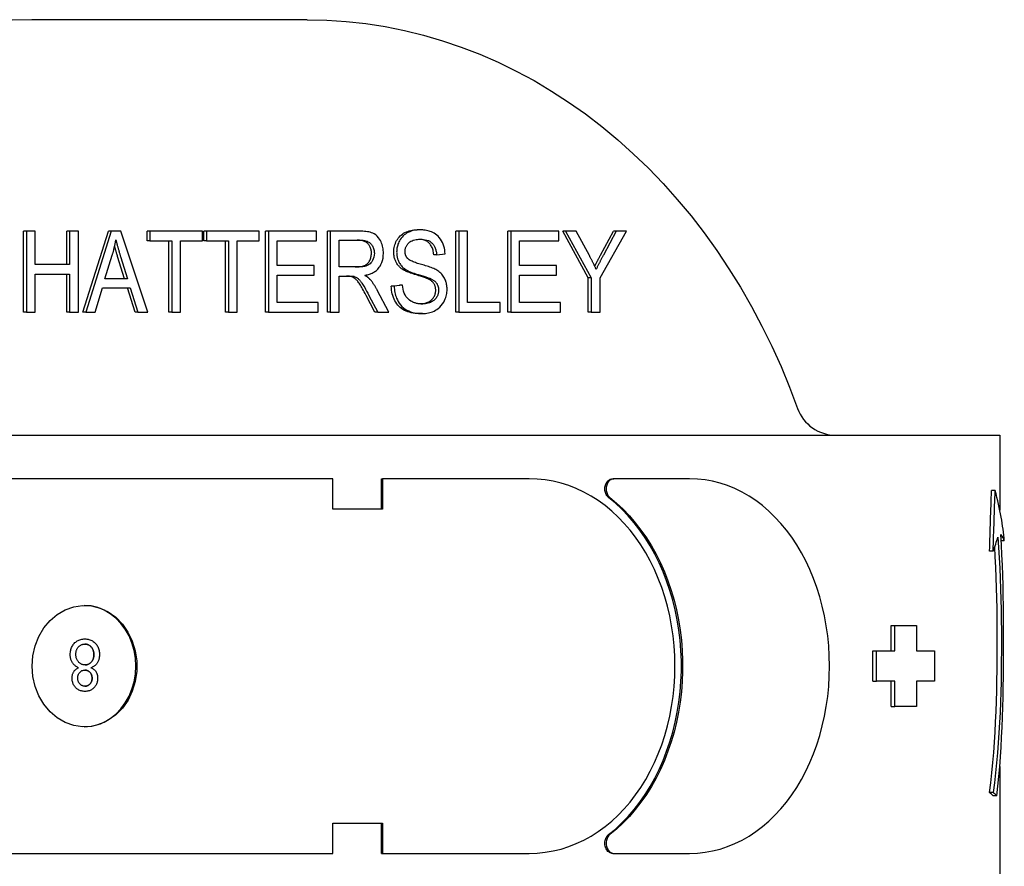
# Model space of a CAD drawing. Header units: millimetres. Extents: x 213 to 509, y 63 to 444.
# Tile 7 of 11: x 326 to 375, y 402 to 444. Entities that reach past the tile are written whole.
import ezdxf

# ---------------------------------------------------------------- set-up
doc = ezdxf.new("R2010")
doc.units = ezdxf.units.MM
doc.layers.add('Detail', color=2, linetype='Continuous')

msp = doc.modelspace()

# ---------------------------------------------------------------- linework, layer by layer
at = {"layer": 'Detail'}
for p, q in [((340.587, 443.803), (326.993, 443.803)), ((326.584, 429.356), (326.584, 433.356)), ((326.727, 433.356), (326.584, 433.356)), ((326.727, 433.356), (326.727, 429.356)), ((327.162, 433.356), (326.727, 433.356)), ((327.162, 431.712), (327.162, 433.356)), ((328.717, 431.712), (328.717, 433.356)), ((328.86, 433.356), (328.717, 433.356)), ((328.86, 433.356), (328.86, 431.712)), ((329.295, 433.356), (328.86, 433.356)), ((329.295, 429.356), (329.295, 433.356)), ((329.516, 429.356), (330.775, 433.356)), ((330.918, 433.356), (329.659, 429.356)), ((330.918, 433.356), (330.775, 433.356)), ((331.388, 433.356), (330.918, 433.356)), ((332.726, 429.356), (331.388, 433.356)), ((332.683, 432.883), (332.683, 433.356)), ((332.826, 433.356), (332.683, 433.356)), ((332.826, 433.356), (332.826, 432.883)), ((335.423, 433.356), (332.826, 433.356)), ((335.423, 432.883), (335.423, 433.356)), ((335.48, 432.883), (335.48, 433.356)), ((335.623, 433.356), (335.48, 433.356)), ((335.623, 433.356), (335.623, 432.883)), ((338.221, 433.356), (335.623, 433.356)), ((338.221, 432.883), (338.221, 433.356)), ((338.532, 429.356), (338.532, 433.356)), ((338.675, 433.356), (338.532, 433.356)), ((338.675, 433.356), (338.675, 429.356)), ((341.048, 433.356), (338.675, 433.356)), ((341.048, 432.883), (341.048, 433.356)), ((341.584, 429.356), (341.584, 433.356)), ((341.727, 433.356), (341.584, 433.356)), ((341.727, 433.356), (341.727, 429.356)), ((343.18, 433.356), (341.727, 433.356)), ((346.157, 433.426), (346.014, 433.426)), ((347.919, 429.356), (347.919, 433.356)), ((348.063, 433.356), (347.919, 433.356)), ((348.497, 433.356), (348.063, 433.356)), ((348.063, 433.356), (348.063, 429.356)), ((348.497, 429.828), (348.497, 433.356)), ((350.492, 429.356), (350.492, 433.356)), ((350.635, 433.356), (350.492, 433.356)), ((353.008, 433.356), (350.635, 433.356)), ((350.635, 433.356), (350.635, 429.356)), ((353.008, 432.883), (353.008, 433.356)), ((354.46, 431.051), (353.196, 433.356)), ((353.34, 433.356), (353.196, 433.356)), ((353.867, 433.356), (353.34, 433.356)), ((353.34, 433.356), (354.604, 431.051)), ((354.514, 432.148), (353.867, 433.356)), ((355.038, 431.051), (356.347, 433.356)), ((355.062, 432.179), (355.699, 433.356)), ((355.842, 433.356), (355.205, 432.179)), ((355.842, 433.356), (355.699, 433.356)), ((356.347, 433.356), (355.842, 433.356)), ((332.826, 432.883), (332.683, 432.883)), ((332.826, 432.883), (333.905, 432.883)), ((333.762, 429.356), (333.762, 432.883)), ((333.905, 432.883), (333.905, 429.356)), ((334.34, 429.356), (334.34, 432.883)), ((334.34, 432.883), (335.423, 432.883)), ((335.623, 432.883), (335.48, 432.883)), ((335.623, 432.883), (336.702, 432.883)), ((336.559, 429.356), (336.559, 432.883)), ((336.702, 432.883), (336.702, 429.356)), ((337.137, 429.356), (337.137, 432.883)), ((337.137, 432.883), (338.221, 432.883)), ((339.11, 432.883), (341.048, 432.883)), ((339.11, 431.661), (339.11, 432.883)), ((342.161, 432.914), (343.198, 432.914)), ((342.161, 431.59), (342.161, 432.914)), ((351.07, 431.661), (351.07, 432.883)), ((351.07, 432.883), (353.008, 432.883)), ((330.603, 430.996), (330.966, 432.17)), ((331.574, 430.996), (331.229, 432.106)), ((331.373, 432.106), (331.717, 430.996)), ((346.976, 432.191), (346.833, 432.191)), ((346.976, 432.191), (347.391, 432.231)), ((328.86, 431.712), (327.162, 431.712)), ((340.925, 431.661), (339.11, 431.661)), ((340.925, 431.188), (340.925, 431.661)), ((343.093, 431.59), (342.161, 431.59)), ((352.885, 431.661), (351.07, 431.661)), ((352.885, 431.188), (352.885, 431.661)), ((327.162, 429.356), (327.162, 431.24)), ((327.162, 431.24), (328.86, 431.24)), ((328.717, 429.356), (328.717, 431.24)), ((328.86, 431.24), (328.86, 429.356)), ((339.11, 429.828), (339.11, 431.188)), ((339.11, 431.188), (340.925, 431.188)), ((342.161, 429.356), (342.161, 431.133)), ((342.161, 431.133), (342.663, 431.133)), ((342.906, 431.115), (342.762, 431.115)), ((345.466, 431.453), (345.322, 431.453)), ((351.07, 429.828), (351.07, 431.188)), ((351.07, 431.188), (352.885, 431.188)), ((354.46, 429.356), (354.46, 431.051)), ((354.604, 431.051), (354.46, 431.051)), ((354.604, 431.051), (354.604, 429.356)), ((355.038, 429.356), (355.038, 431.051)), ((330.119, 429.356), (330.479, 430.566)), ((330.479, 430.566), (331.852, 430.566)), ((331.717, 430.996), (330.603, 430.996)), ((332.088, 429.356), (331.709, 430.566)), ((331.852, 430.566), (332.232, 429.356)), ((344.735, 430.642), (345.145, 430.685)), ((344.879, 430.642), (344.735, 430.642)), ((345.288, 430.685), (344.879, 430.642)), ((345.288, 430.685), (345.145, 430.685)), ((346.687, 431.005), (346.543, 431.005)), ((343.926, 429.356), (343.492, 430.188)), ((343.635, 430.188), (344.069, 429.356)), ((344.611, 429.356), (344.045, 430.444)), ((341.123, 429.828), (339.11, 429.828)), ((341.123, 429.356), (341.123, 429.828)), ((350.111, 429.828), (348.497, 429.828)), ((350.111, 429.356), (350.111, 429.828)), ((353.083, 429.828), (351.07, 429.828)), ((353.083, 429.356), (353.083, 429.828)), ((326.727, 429.356), (326.584, 429.356)), ((326.727, 429.356), (327.162, 429.356)), ((328.86, 429.356), (328.717, 429.356)), ((328.86, 429.356), (329.295, 429.356)), ((329.659, 429.356), (329.516, 429.356)), ((329.659, 429.356), (330.119, 429.356)), ((332.232, 429.356), (332.088, 429.356)), ((332.232, 429.356), (332.726, 429.356)), ((333.905, 429.356), (333.762, 429.356)), ((333.905, 429.356), (334.34, 429.356)), ((336.702, 429.356), (336.559, 429.356)), ((336.702, 429.356), (337.137, 429.356)), ((338.675, 429.356), (338.532, 429.356)), ((338.675, 429.356), (341.123, 429.356)), ((341.727, 429.356), (341.584, 429.356)), ((341.727, 429.356), (342.161, 429.356)), ((344.069, 429.356), (343.926, 429.356)), ((344.069, 429.356), (344.611, 429.356)), ((346.277, 429.289), (346.134, 429.289)), ((348.063, 429.356), (347.919, 429.356)), ((348.063, 429.356), (350.111, 429.356)), ((350.635, 429.356), (350.492, 429.356)), ((350.635, 429.356), (353.083, 429.356)), ((354.604, 429.356), (354.46, 429.356)), ((354.604, 429.356), (355.038, 429.356)), ((320.635, 423.278), (364.324, 423.278)), ((366.152, 423.278), (367.895, 423.278)), ((367.895, 423.278), (372.009, 423.278)), ((372.009, 423.278), (374.769, 423.278)), ((374.769, 423.278), (374.769, 419.578)), ((341.844, 421.128), (325.528, 421.128)), ((341.844, 419.628), (341.844, 421.128)), ((344.249, 421.128), (344.307, 421.128)), ((344.249, 419.628), (344.249, 421.128)), ((351.545, 421.128), (344.307, 421.128)), ((344.307, 421.128), (344.307, 419.628)), ((355.665, 421.128), (355.728, 421.128)), ((359.462, 421.128), (355.728, 421.128)), ((374.539, 420.549), (374.358, 420.549)), ((344.307, 419.628), (341.844, 419.628)), ((374.992, 418.072), (374.843, 418.072)), ((374.44, 417.559), (374.264, 417.559)), ((369.409, 412.628), (369.409, 413.878)), ((369.409, 413.878), (369.584, 413.878)), ((369.584, 412.628), (369.584, 413.878)), ((369.584, 413.878), (370.656, 413.878)), ((370.656, 413.878), (370.656, 412.628)), ((329.613, 413.221), (329.613, 413.221)), ((368.511, 412.628), (368.684, 412.628)), ((368.511, 411.128), (368.511, 412.628)), ((368.684, 412.628), (369.584, 412.628)), ((368.684, 411.128), (368.684, 412.628)), ((370.656, 412.628), (371.545, 412.628)), ((371.545, 412.628), (371.545, 411.128)), ((329.306, 411.8), (329.306, 411.8)), ((368.511, 411.128), (368.684, 411.128)), ((369.584, 411.128), (368.684, 411.128)), ((369.409, 409.878), (369.409, 411.128)), ((369.584, 409.878), (369.584, 411.128)), ((370.656, 411.128), (370.656, 409.878)), ((371.545, 411.128), (370.656, 411.128)), ((329.618, 410.629), (329.618, 410.629)), ((369.409, 409.878), (369.584, 409.878)), ((370.656, 409.878), (369.584, 409.878)), ((374.769, 406.914), (374.769, 400.778)), ((374.443, 405.627), (374.267, 405.627)), ((374.627, 405.471), (374.442, 405.471)), ((341.844, 402.628), (341.844, 404.128)), ((341.844, 404.128), (344.307, 404.128)), ((344.249, 402.628), (344.249, 404.128)), ((344.307, 404.128), (344.307, 402.628)), ((325.528, 402.628), (341.844, 402.628)), ((344.249, 402.628), (344.307, 402.628)), ((344.307, 402.628), (351.545, 402.628)), ((355.665, 402.628), (355.728, 402.628)), ((355.728, 402.628), (359.462, 402.628))]:
    msp.add_line(p, q, dxfattribs=at)
at = {"layer": 'Detail', "flags": 128}
for points in [[(340.587, 443.803), (341.552, 443.781), (342.515, 443.717), (343.476, 443.611), (344.433, 443.462), (345.384, 443.271), (346.329, 443.039), (347.265, 442.765), (348.193, 442.45), (349.109, 442.094), (350.013, 441.699), (350.905, 441.264), (351.782, 440.791), (352.644, 440.28), (353.489, 439.732), (354.316, 439.147), (355.125, 438.527), (355.914, 437.872), (356.682, 437.184), (357.429, 436.462), (358.153, 435.709), (358.853, 434.926), (359.529, 434.112), (360.18, 433.27), (360.805, 432.401), (361.404, 431.505), (361.975, 430.585), (362.518, 429.64), (363.032, 428.672), (363.517, 427.684), (363.972, 426.675), (364.396, 425.647), (364.79, 424.602)], [(344.347, 432.264), (344.345, 432.337), (344.34, 432.41), (344.331, 432.482), (344.318, 432.554), (344.302, 432.624), (344.282, 432.693), (344.258, 432.759), (344.231, 432.824), (344.199, 432.889), (344.158, 432.96), (344.105, 433.035), (344.039, 433.11), (343.965, 433.175), (343.891, 433.224), (343.821, 433.258), (343.757, 433.283), (343.692, 433.302), (343.624, 433.318), (343.554, 433.33), (343.481, 433.34), (343.407, 433.347), (343.331, 433.352), (343.256, 433.355), (343.18, 433.356)], [(344.858, 432.322), (344.86, 432.398), (344.866, 432.472), (344.877, 432.545), (344.893, 432.616), (344.913, 432.687), (344.937, 432.755), (344.966, 432.823), (344.999, 432.889), (345.036, 432.953), (345.077, 433.012), (345.123, 433.068), (345.172, 433.12), (345.226, 433.168), (345.283, 433.212), (345.345, 433.252), (345.411, 433.289), (345.48, 433.321), (345.55, 433.349), (345.623, 433.372), (345.697, 433.391), (345.773, 433.406), (345.852, 433.417), (345.932, 433.424), (346.014, 433.426)], [(346.157, 433.426), (346.022, 433.42), (345.887, 433.401), (345.757, 433.37), (345.647, 433.331), (345.56, 433.291), (345.493, 433.255), (345.432, 433.216), (345.373, 433.171), (345.318, 433.122), (345.265, 433.067), (345.217, 433.007), (345.175, 432.947), (345.14, 432.886), (345.111, 432.828), (345.087, 432.772), (345.067, 432.721), (345.052, 432.672), (345.038, 432.624), (345.027, 432.575), (345.017, 432.525), (345.01, 432.475), (345.005, 432.425), (345.002, 432.374), (345.001, 432.322)], [(347.391, 432.231), (347.385, 432.33), (347.373, 432.428), (347.355, 432.525), (347.33, 432.619), (347.299, 432.711), (347.261, 432.799), (347.217, 432.884), (347.165, 432.965), (347.107, 433.041), (347.043, 433.11), (346.977, 433.168), (346.911, 433.217), (346.846, 433.257), (346.784, 433.291), (346.724, 433.318), (346.663, 433.343), (346.601, 433.363), (346.539, 433.381), (346.476, 433.395), (346.413, 433.406), (346.349, 433.415), (346.285, 433.421), (346.221, 433.425), (346.157, 433.426)], [(330.966, 432.17), (330.975, 432.201), (330.984, 432.232), (330.993, 432.264), (331.001, 432.295), (331.01, 432.326), (331.018, 432.358), (331.026, 432.39), (331.034, 432.421), (331.042, 432.453), (331.05, 432.485), (331.058, 432.517), (331.065, 432.548), (331.073, 432.58), (331.08, 432.612), (331.087, 432.644), (331.094, 432.676), (331.1, 432.709), (331.107, 432.741), (331.113, 432.773), (331.12, 432.805), (331.126, 432.838), (331.132, 432.87), (331.137, 432.902), (331.143, 432.935)], [(331.229, 432.106), (331.222, 432.129), (331.215, 432.153), (331.208, 432.176), (331.201, 432.199), (331.194, 432.221), (331.187, 432.244), (331.181, 432.266), (331.174, 432.289), (331.168, 432.31), (331.161, 432.332), (331.155, 432.354), (331.149, 432.375), (331.143, 432.396), (331.136, 432.417), (331.13, 432.438), (331.125, 432.459), (331.119, 432.479), (331.113, 432.499), (331.107, 432.519), (331.102, 432.539), (331.096, 432.558), (331.091, 432.578), (331.086, 432.597), (331.081, 432.616)], [(331.143, 432.935), (331.151, 432.9), (331.159, 432.865), (331.168, 432.83), (331.177, 432.795), (331.186, 432.759), (331.195, 432.724), (331.204, 432.689), (331.214, 432.654), (331.223, 432.619), (331.233, 432.585), (331.242, 432.55), (331.252, 432.516), (331.261, 432.482), (331.271, 432.448), (331.281, 432.413), (331.291, 432.379), (331.301, 432.344), (331.311, 432.31), (331.321, 432.276), (331.332, 432.241), (331.342, 432.207), (331.352, 432.173), (331.362, 432.139), (331.373, 432.106)], [(343.756, 432.264), (343.755, 432.311), (343.752, 432.356), (343.746, 432.4), (343.738, 432.442), (343.727, 432.483), (343.714, 432.523), (343.699, 432.561), (343.681, 432.597), (343.661, 432.633), (343.639, 432.667), (343.615, 432.699), (343.588, 432.731), (343.558, 432.76), (343.526, 432.787), (343.491, 432.811), (343.454, 432.832), (343.413, 432.851), (343.37, 432.868), (343.324, 432.882), (343.276, 432.893), (343.225, 432.902), (343.171, 432.908), (343.114, 432.912), (343.054, 432.914)], [(343.198, 432.914), (343.241, 432.913), (343.285, 432.911), (343.329, 432.907), (343.372, 432.901), (343.415, 432.894), (343.458, 432.884), (343.5, 432.872), (343.542, 432.857), (343.583, 432.839), (343.622, 432.818), (343.659, 432.794), (343.692, 432.768), (343.724, 432.738), (343.753, 432.706), (343.781, 432.67), (343.806, 432.632), (343.828, 432.591), (343.847, 432.549), (343.864, 432.504), (343.877, 432.457), (343.887, 432.41), (343.894, 432.362), (343.898, 432.313), (343.9, 432.264)], [(345.418, 432.359), (345.419, 432.394), (345.422, 432.428), (345.427, 432.463), (345.433, 432.497), (345.442, 432.53), (345.453, 432.562), (345.466, 432.593), (345.48, 432.623), (345.496, 432.652), (345.513, 432.68), (345.532, 432.706), (345.551, 432.731), (345.572, 432.755), (345.595, 432.778), (345.623, 432.804), (345.659, 432.832), (345.703, 432.86), (345.759, 432.887), (345.824, 432.912), (345.892, 432.931), (345.963, 432.944), (346.034, 432.953), (346.105, 432.958), (346.175, 432.959)], [(346.833, 432.191), (346.827, 432.25), (346.819, 432.307), (346.808, 432.362), (346.796, 432.414), (346.782, 432.464), (346.765, 432.512), (346.747, 432.557), (346.726, 432.6), (346.704, 432.64), (346.679, 432.678), (346.652, 432.714), (346.624, 432.747), (346.593, 432.778), (346.56, 432.807), (346.524, 432.833), (346.486, 432.857), (346.446, 432.878), (346.404, 432.896), (346.359, 432.913), (346.312, 432.927), (346.263, 432.938), (346.211, 432.947), (346.157, 432.954), (346.1, 432.958)], [(346.175, 432.959), (346.254, 432.957), (346.334, 432.95), (346.413, 432.937), (346.491, 432.916), (346.566, 432.889), (346.631, 432.856), (346.683, 432.822), (346.724, 432.789), (346.756, 432.759), (346.782, 432.731), (346.806, 432.7), (346.829, 432.668), (346.85, 432.634), (346.87, 432.599), (346.888, 432.562), (346.904, 432.524), (346.918, 432.484), (346.931, 432.444), (346.942, 432.403), (346.952, 432.361), (346.96, 432.319), (346.967, 432.277), (346.972, 432.234), (346.976, 432.191)], [(342.95, 431.59), (343.022, 431.592), (343.09, 431.595), (343.154, 431.601), (343.214, 431.609), (343.27, 431.62), (343.322, 431.632), (343.37, 431.648), (343.414, 431.665), (343.455, 431.685), (343.493, 431.708), (343.528, 431.734), (343.561, 431.763), (343.592, 431.794), (343.62, 431.829), (343.646, 431.866), (343.669, 431.906), (343.689, 431.948), (343.707, 431.991), (343.722, 432.034), (343.734, 432.079), (343.744, 432.124), (343.751, 432.17), (343.755, 432.217), (343.756, 432.264)], [(343.9, 432.264), (343.894, 432.169), (343.877, 432.076), (343.849, 431.987), (343.812, 431.905), (343.772, 431.84), (343.732, 431.79), (343.693, 431.752), (343.654, 431.721), (343.616, 431.695), (343.579, 431.675), (343.545, 431.66), (343.514, 431.648), (343.482, 431.637), (343.45, 431.628), (343.417, 431.62), (343.383, 431.613), (343.348, 431.607), (343.312, 431.603), (343.276, 431.599), (343.24, 431.595), (343.203, 431.593), (343.166, 431.592), (343.13, 431.591), (343.093, 431.59)], [(343.425, 431.176), (343.472, 431.184), (343.518, 431.194), (343.565, 431.205), (343.611, 431.218), (343.657, 431.233), (343.703, 431.249), (343.748, 431.267), (343.792, 431.287), (343.836, 431.309), (343.878, 431.333), (343.92, 431.359), (343.96, 431.388), (343.999, 431.419), (344.036, 431.453), (344.072, 431.489), (344.106, 431.528), (344.141, 431.574), (344.183, 431.635), (344.226, 431.712), (344.268, 431.807), (344.303, 431.916), (344.328, 432.03), (344.342, 432.146), (344.347, 432.264)], [(345.322, 431.453), (345.284, 431.479), (345.247, 431.505), (345.212, 431.532), (345.179, 431.561), (345.147, 431.59), (345.117, 431.621), (345.089, 431.652), (345.062, 431.685), (345.037, 431.718), (345.014, 431.753), (344.992, 431.789), (344.973, 431.825), (344.954, 431.863), (344.937, 431.901), (344.922, 431.94), (344.909, 431.979), (344.897, 432.02), (344.886, 432.061), (344.878, 432.102), (344.87, 432.145), (344.865, 432.188), (344.861, 432.232), (344.858, 432.277), (344.858, 432.322)], [(345.001, 432.322), (345.002, 432.285), (345.003, 432.247), (345.006, 432.21), (345.01, 432.173), (345.015, 432.137), (345.021, 432.1), (345.029, 432.064), (345.038, 432.028), (345.048, 431.993), (345.06, 431.956), (345.074, 431.918), (345.09, 431.879), (345.109, 431.839), (345.131, 431.798), (345.155, 431.757), (345.183, 431.715), (345.213, 431.675), (345.245, 431.638), (345.279, 431.602), (345.314, 431.568), (345.35, 431.537), (345.388, 431.507), (345.426, 431.479), (345.466, 431.453)], [(345.545, 432.002), (345.535, 432.013), (345.526, 432.025), (345.516, 432.037), (345.507, 432.05), (345.498, 432.063), (345.49, 432.076), (345.482, 432.09), (345.475, 432.104), (345.468, 432.119), (345.461, 432.133), (345.455, 432.148), (345.449, 432.163), (345.444, 432.179), (345.439, 432.195), (345.435, 432.211), (345.431, 432.227), (345.428, 432.243), (345.425, 432.259), (345.423, 432.275), (345.421, 432.292), (345.42, 432.308), (345.419, 432.325), (345.418, 432.342), (345.418, 432.359)], [(354.848, 431.471), (354.835, 431.5), (354.822, 431.529), (354.809, 431.558), (354.796, 431.587), (354.783, 431.615), (354.769, 431.644), (354.756, 431.673), (354.742, 431.701), (354.729, 431.729), (354.715, 431.758), (354.701, 431.786), (354.687, 431.814), (354.673, 431.843), (354.659, 431.871), (354.645, 431.899), (354.631, 431.927), (354.616, 431.955), (354.602, 431.982), (354.587, 432.01), (354.573, 432.038), (354.558, 432.066), (354.543, 432.093), (354.529, 432.121), (354.514, 432.148)], [(354.778, 431.625), (354.789, 431.646), (354.799, 431.667), (354.81, 431.689), (354.821, 431.711), (354.831, 431.733), (354.842, 431.755), (354.854, 431.777), (354.865, 431.799), (354.876, 431.822), (354.888, 431.844), (354.899, 431.867), (354.911, 431.89), (354.923, 431.913), (354.935, 431.937), (354.947, 431.96), (354.959, 431.984), (354.972, 432.008), (354.984, 432.032), (354.997, 432.056), (355.01, 432.08), (355.023, 432.104), (355.036, 432.129), (355.049, 432.154), (355.062, 432.179)], [(355.205, 432.179), (355.19, 432.15), (355.175, 432.121), (355.159, 432.092), (355.144, 432.063), (355.129, 432.034), (355.113, 432.004), (355.098, 431.975), (355.083, 431.946), (355.068, 431.916), (355.053, 431.887), (355.038, 431.858), (355.023, 431.828), (355.008, 431.799), (354.993, 431.77), (354.979, 431.74), (354.964, 431.71), (354.949, 431.681), (354.934, 431.651), (354.92, 431.621), (354.905, 431.591), (354.891, 431.561), (354.877, 431.531), (354.862, 431.501), (354.848, 431.471)], [(346.932, 431.462), (346.883, 431.488), (346.828, 431.512), (346.769, 431.537), (346.706, 431.561), (346.64, 431.584), (346.571, 431.607), (346.501, 431.629), (346.43, 431.651), (346.359, 431.672), (346.29, 431.692), (346.222, 431.712), (346.156, 431.731), (346.094, 431.75), (346.037, 431.767), (345.981, 431.785), (345.925, 431.804), (345.869, 431.824), (345.813, 431.846), (345.76, 431.868), (345.71, 431.892), (345.663, 431.916), (345.62, 431.942), (345.58, 431.97), (345.545, 432.002)], [(342.762, 431.115), (342.756, 431.116), (342.749, 431.118), (342.742, 431.119), (342.735, 431.12), (342.727, 431.122), (342.719, 431.123), (342.711, 431.124), (342.702, 431.125), (342.693, 431.126), (342.684, 431.127), (342.674, 431.128), (342.664, 431.128), (342.654, 431.129), (342.643, 431.13), (342.633, 431.13), (342.621, 431.131), (342.61, 431.132), (342.598, 431.132), (342.586, 431.132), (342.573, 431.133), (342.56, 431.133), (342.547, 431.133), (342.534, 431.133), (342.52, 431.133)], [(342.663, 431.133), (342.673, 431.133), (342.683, 431.133), (342.693, 431.133), (342.703, 431.133), (342.713, 431.133), (342.723, 431.132), (342.733, 431.132), (342.743, 431.132), (342.753, 431.132), (342.763, 431.131), (342.773, 431.131), (342.783, 431.13), (342.793, 431.129), (342.803, 431.129), (342.813, 431.128), (342.823, 431.127), (342.833, 431.126), (342.844, 431.125), (342.854, 431.124), (342.865, 431.122), (342.875, 431.121), (342.886, 431.119), (342.896, 431.117), (342.906, 431.115)], [(343.492, 430.188), (343.445, 430.275), (343.401, 430.357), (343.359, 430.434), (343.319, 430.505), (343.281, 430.572), (343.245, 430.632), (343.211, 430.688), (343.179, 430.738), (343.149, 430.784), (343.12, 430.826), (343.091, 430.865), (343.063, 430.901), (343.036, 430.932), (343.01, 430.961), (342.984, 430.985), (342.96, 431.007), (342.935, 431.025), (342.911, 431.042), (342.886, 431.058), (342.862, 431.072), (342.837, 431.085), (342.812, 431.097), (342.787, 431.106), (342.762, 431.115)], [(342.906, 431.115), (342.935, 431.105), (342.963, 431.093), (342.991, 431.08), (343.018, 431.065), (343.045, 431.049), (343.071, 431.031), (343.095, 431.013), (343.117, 430.994), (343.139, 430.975), (343.159, 430.954), (343.179, 430.933), (343.198, 430.911), (343.217, 430.888), (343.238, 430.861), (343.261, 430.829), (343.287, 430.791), (343.317, 430.747), (343.349, 430.696), (343.386, 430.636), (343.426, 430.568), (343.471, 430.49), (343.52, 430.401), (343.575, 430.301), (343.635, 430.188)], [(343.685, 430.978), (343.675, 430.988), (343.665, 430.998), (343.655, 431.008), (343.645, 431.017), (343.635, 431.027), (343.624, 431.036), (343.614, 431.045), (343.603, 431.054), (343.592, 431.062), (343.582, 431.071), (343.571, 431.079), (343.56, 431.087), (343.549, 431.095), (343.538, 431.103), (343.527, 431.111), (343.516, 431.118), (343.505, 431.126), (343.493, 431.133), (343.482, 431.141), (343.471, 431.148), (343.459, 431.155), (343.448, 431.162), (343.437, 431.169), (343.425, 431.176)], [(346.543, 431.005), (346.519, 431.016), (346.49, 431.028), (346.457, 431.041), (346.419, 431.055), (346.377, 431.07), (346.331, 431.086), (346.28, 431.103), (346.224, 431.121), (346.164, 431.14), (346.1, 431.159), (346.031, 431.18), (345.958, 431.202), (345.884, 431.224), (345.814, 431.245), (345.748, 431.267), (345.686, 431.289), (345.627, 431.31), (345.572, 431.331), (345.521, 431.352), (345.474, 431.372), (345.43, 431.393), (345.39, 431.413), (345.354, 431.433), (345.322, 431.453)], [(345.466, 431.453), (345.511, 431.426), (345.562, 431.399), (345.617, 431.373), (345.675, 431.348), (345.736, 431.324), (345.799, 431.3), (345.863, 431.278), (345.927, 431.256), (345.992, 431.236), (346.055, 431.216), (346.117, 431.198), (346.176, 431.18), (346.232, 431.163), (346.285, 431.147), (346.336, 431.131), (346.386, 431.115), (346.434, 431.099), (346.48, 431.084), (346.522, 431.07), (346.562, 431.056), (346.599, 431.042), (346.632, 431.029), (346.662, 431.017), (346.687, 431.005)], [(347.488, 430.487), (347.488, 430.526), (347.486, 430.564), (347.484, 430.603), (347.48, 430.641), (347.475, 430.679), (347.469, 430.717), (347.462, 430.754), (347.454, 430.791), (347.444, 430.828), (347.433, 430.865), (347.42, 430.903), (347.404, 430.945), (347.385, 430.99), (347.362, 431.036), (347.334, 431.085), (347.302, 431.135), (347.264, 431.186), (347.223, 431.234), (347.179, 431.28), (347.132, 431.322), (347.084, 431.361), (347.034, 431.398), (346.983, 431.431), (346.932, 431.462)], [(344.045, 430.444), (344.032, 430.468), (344.019, 430.492), (344.005, 430.516), (343.992, 430.54), (343.978, 430.564), (343.964, 430.587), (343.951, 430.61), (343.936, 430.634), (343.922, 430.657), (343.908, 430.68), (343.893, 430.702), (343.878, 430.725), (343.863, 430.747), (343.848, 430.769), (343.833, 430.791), (343.817, 430.813), (343.801, 430.834), (343.785, 430.855), (343.769, 430.876), (343.753, 430.897), (343.736, 430.918), (343.719, 430.938), (343.702, 430.958), (343.685, 430.978)], [(346.134, 429.289), (346.024, 429.291), (345.919, 429.298), (345.819, 429.311), (345.724, 429.328), (345.633, 429.35), (345.546, 429.378), (345.464, 429.41), (345.387, 429.447), (345.314, 429.489), (345.245, 429.536), (345.18, 429.588), (345.12, 429.645), (345.063, 429.707), (345.01, 429.774), (344.961, 429.846), (344.916, 429.923), (344.876, 430.003), (344.841, 430.087), (344.811, 430.173), (344.786, 430.261), (344.765, 430.352), (344.75, 430.446), (344.74, 430.543), (344.735, 430.642)], [(344.879, 430.642), (344.882, 430.565), (344.889, 430.488), (344.899, 430.411), (344.912, 430.336), (344.929, 430.261), (344.949, 430.188), (344.973, 430.116), (345.001, 430.045), (345.035, 429.97), (345.078, 429.889), (345.13, 429.807), (345.192, 429.725), (345.263, 429.645), (345.34, 429.575), (345.421, 429.513), (345.507, 429.46), (345.597, 429.415), (345.69, 429.378), (345.785, 429.348), (345.883, 429.325), (345.981, 429.308), (346.08, 429.297), (346.179, 429.291), (346.277, 429.289)], [(346.257, 429.761), (346.218, 429.762), (346.179, 429.763), (346.14, 429.767), (346.102, 429.771), (346.063, 429.777), (346.025, 429.784), (345.987, 429.792), (345.949, 429.802), (345.911, 429.813), (345.874, 429.826), (345.837, 429.841), (345.8, 429.857), (345.758, 429.878), (345.704, 429.908), (345.643, 429.948), (345.579, 429.999), (345.516, 430.062), (345.461, 430.131), (345.415, 430.209), (345.375, 430.296), (345.343, 430.389), (345.319, 430.486), (345.301, 430.585), (345.288, 430.685)], [(346.928, 430.441), (346.927, 430.472), (346.926, 430.503), (346.922, 430.532), (346.918, 430.562), (346.913, 430.59), (346.906, 430.618), (346.898, 430.645), (346.889, 430.671), (346.878, 430.697), (346.866, 430.722), (346.853, 430.747), (346.839, 430.77), (346.824, 430.793), (346.806, 430.816), (346.788, 430.838), (346.767, 430.859), (346.745, 430.879), (346.721, 430.899), (346.696, 430.918), (346.668, 430.937), (346.64, 430.955), (346.609, 430.972), (346.577, 430.989), (346.543, 431.005)], [(346.687, 431.005), (346.716, 430.991), (346.746, 430.976), (346.775, 430.96), (346.803, 430.942), (346.831, 430.924), (346.858, 430.904), (346.885, 430.882), (346.91, 430.859), (346.935, 430.834), (346.957, 430.807), (346.977, 430.78), (346.994, 430.752), (347.008, 430.725), (347.021, 430.699), (347.031, 430.673), (347.04, 430.648), (347.048, 430.623), (347.054, 430.598), (347.06, 430.572), (347.064, 430.546), (347.067, 430.52), (347.07, 430.494), (347.071, 430.468), (347.071, 430.441)], [(346.186, 429.763), (346.242, 429.768), (346.296, 429.775), (346.349, 429.784), (346.4, 429.796), (346.45, 429.811), (346.498, 429.828), (346.544, 429.848), (346.589, 429.87), (346.631, 429.893), (346.67, 429.919), (346.706, 429.947), (346.739, 429.976), (346.77, 430.008), (346.797, 430.041), (346.822, 430.077), (346.844, 430.114), (346.864, 430.152), (346.881, 430.191), (346.895, 430.23), (346.907, 430.271), (346.916, 430.312), (346.923, 430.354), (346.927, 430.397), (346.928, 430.441)], [(347.071, 430.441), (347.071, 430.405), (347.068, 430.37), (347.063, 430.334), (347.057, 430.299), (347.049, 430.265), (347.039, 430.231), (347.027, 430.198), (347.014, 430.165), (346.996, 430.128), (346.975, 430.09), (346.948, 430.052), (346.917, 430.012), (346.881, 429.975), (346.842, 429.941), (346.802, 429.911), (346.759, 429.885), (346.716, 429.861), (346.671, 429.84), (346.62, 429.82), (346.562, 429.801), (346.497, 429.785), (346.425, 429.772), (346.345, 429.764), (346.257, 429.761)], [(346.277, 429.289), (346.35, 429.29), (346.422, 429.296), (346.494, 429.305), (346.566, 429.318), (346.637, 429.335), (346.708, 429.357), (346.777, 429.382), (346.845, 429.413), (346.911, 429.448), (346.98, 429.49), (347.053, 429.542), (347.127, 429.606), (347.2, 429.682), (347.268, 429.769), (347.323, 429.855), (347.366, 429.938), (347.399, 430.015), (347.424, 430.083), (347.444, 430.148), (347.46, 430.214), (347.472, 430.281), (347.481, 430.349), (347.487, 430.417), (347.488, 430.487)], [(364.323, 423.276), (364.35, 423.276), (364.377, 423.276), (364.404, 423.276), (364.431, 423.276), (364.459, 423.276), (364.486, 423.276), (364.513, 423.276), (364.54, 423.276), (364.567, 423.276), (364.594, 423.276), (364.621, 423.276), (364.648, 423.276), (364.675, 423.277), (364.702, 423.277), (364.729, 423.277), (364.756, 423.277), (364.783, 423.277), (364.81, 423.277), (364.837, 423.278), (364.864, 423.278), (364.891, 423.278), (364.918, 423.278), (364.945, 423.279), (364.972, 423.279)], [(364.972, 423.281), (365.027, 423.281), (365.079, 423.282), (365.13, 423.282), (365.18, 423.283), (365.229, 423.283), (365.277, 423.283), (365.325, 423.283), (365.374, 423.283), (365.424, 423.283), (365.474, 423.283), (365.526, 423.283), (365.58, 423.282), (365.633, 423.282), (365.684, 423.281), (365.734, 423.281), (365.783, 423.28), (365.831, 423.28), (365.878, 423.279), (365.925, 423.279), (365.971, 423.278), (366.016, 423.278), (366.062, 423.278), (366.107, 423.278), (366.152, 423.278)], [(351.545, 402.628), (351.941, 402.641), (352.335, 402.682), (352.726, 402.749), (353.113, 402.844), (353.494, 402.965), (353.869, 403.112), (354.237, 403.285), (354.596, 403.482), (354.946, 403.705), (355.285, 403.952), (355.613, 404.221), (355.929, 404.514), (356.231, 404.828), (356.519, 405.162), (356.793, 405.516), (357.051, 405.889), (357.292, 406.28), (357.517, 406.687), (357.724, 407.109), (357.913, 407.545), (358.084, 407.994), (358.236, 408.454), (358.368, 408.924), (358.48, 409.403), (358.573, 409.889), (358.645, 410.381), (358.697, 410.877), (358.728, 411.377), (358.738, 411.878), (358.728, 412.378), (358.697, 412.878), (358.645, 413.374), (358.573, 413.866), (358.48, 414.352), (358.368, 414.831), (358.236, 415.301), (358.084, 415.762), (357.913, 416.21), (357.724, 416.646), (357.517, 417.069), (357.292, 417.475), (357.051, 417.866), (356.793, 418.239), (356.519, 418.593), (356.231, 418.928), (355.929, 419.241), (355.613, 419.534), (355.285, 419.803), (354.946, 420.05), (354.596, 420.273), (354.237, 420.471), (353.869, 420.643), (353.494, 420.79), (353.113, 420.911), (352.726, 421.006), (352.335, 421.073), (351.941, 421.114), (351.545, 421.128)], [(355.463, 420.201), (355.428, 420.231), (355.396, 420.267), (355.368, 420.306), (355.342, 420.349), (355.321, 420.396), (355.304, 420.445), (355.29, 420.496), (355.281, 420.549), (355.277, 420.602), (355.277, 420.656), (355.282, 420.71), (355.291, 420.763), (355.305, 420.814), (355.322, 420.863), (355.344, 420.909), (355.369, 420.952), (355.398, 420.991), (355.43, 421.026), (355.465, 421.056), (355.502, 421.082), (355.541, 421.102), (355.581, 421.116), (355.623, 421.125), (355.665, 421.128)], [(355.728, 421.128), (355.686, 421.125), (355.645, 421.116), (355.604, 421.102), (355.565, 421.082), (355.528, 421.056), (355.493, 421.026), (355.461, 420.991), (355.432, 420.952), (355.407, 420.909), (355.385, 420.863), (355.368, 420.814), (355.354, 420.763), (355.345, 420.71), (355.34, 420.656), (355.34, 420.602), (355.344, 420.549), (355.353, 420.496), (355.367, 420.445), (355.384, 420.396), (355.405, 420.349), (355.431, 420.306), (355.459, 420.267), (355.491, 420.231), (355.526, 420.201)], [(359.462, 402.628), (359.843, 402.641), (360.221, 402.682), (360.597, 402.749), (360.969, 402.844), (361.335, 402.965), (361.695, 403.112), (362.049, 403.285), (362.393, 403.482), (362.729, 403.705), (363.055, 403.952), (363.369, 404.221), (363.672, 404.514), (363.962, 404.828), (364.238, 405.162), (364.5, 405.516), (364.747, 405.889), (364.979, 406.28), (365.194, 406.687), (365.393, 407.109), (365.574, 407.545), (365.738, 407.994), (365.883, 408.454), (366.01, 408.924), (366.118, 409.403), (366.206, 409.889), (366.275, 410.381), (366.325, 410.877), (366.354, 411.377), (366.364, 411.878), (366.354, 412.378), (366.325, 412.878), (366.275, 413.374), (366.206, 413.866), (366.118, 414.352), (366.01, 414.831), (365.883, 415.301), (365.738, 415.762), (365.574, 416.21), (365.393, 416.646), (365.194, 417.069), (364.979, 417.475), (364.747, 417.866), (364.5, 418.239), (364.238, 418.593), (363.962, 418.928), (363.672, 419.241), (363.369, 419.534), (363.055, 419.803), (362.729, 420.05), (362.393, 420.273), (362.049, 420.471), (361.695, 420.643), (361.335, 420.79), (360.969, 420.911), (360.597, 421.006), (360.221, 421.073), (359.843, 421.114), (359.462, 421.128)], [(355.463, 403.554), (355.796, 403.832), (356.116, 404.132), (356.424, 404.453), (356.718, 404.795), (356.997, 405.156), (357.26, 405.535), (357.508, 405.932), (357.739, 406.346), (357.953, 406.774), (358.149, 407.217), (358.327, 407.673), (358.486, 408.14), (358.627, 408.617), (358.748, 409.103), (358.849, 409.597), (358.93, 410.097), (358.991, 410.603), (359.032, 411.111), (359.052, 411.622), (359.052, 412.133), (359.032, 412.644), (358.991, 413.153), (358.93, 413.658), (358.849, 414.158), (358.748, 414.652), (358.627, 415.138), (358.486, 415.615), (358.327, 416.083), (358.149, 416.538), (357.953, 416.981), (357.739, 417.409), (357.508, 417.823), (357.26, 418.22), (356.997, 418.599), (356.718, 418.96), (356.424, 419.302), (356.116, 419.623), (355.796, 419.923), (355.463, 420.201)], [(355.526, 420.201), (355.859, 419.923), (356.18, 419.623), (356.487, 419.302), (356.781, 418.96), (357.06, 418.599), (357.324, 418.22), (357.572, 417.823), (357.803, 417.409), (358.017, 416.981), (358.214, 416.538), (358.392, 416.083), (358.551, 415.615), (358.691, 415.138), (358.812, 414.652), (358.913, 414.158), (358.995, 413.658), (359.056, 413.153), (359.097, 412.644), (359.117, 412.133), (359.117, 411.622), (359.097, 411.111), (359.056, 410.603), (358.995, 410.097), (358.913, 409.597), (358.812, 409.103), (358.691, 408.617), (358.551, 408.14), (358.392, 407.673), (358.214, 407.217), (358.017, 406.774), (357.803, 406.346), (357.572, 405.932), (357.324, 405.535), (357.06, 405.156), (356.781, 404.795), (356.487, 404.453), (356.18, 404.132), (355.859, 403.832), (355.526, 403.554)], [(374.676, 418.241), (374.713, 417.732), (374.744, 417.221), (374.77, 416.709), (374.792, 416.196), (374.811, 415.683), (374.825, 415.17), (374.836, 414.657), (374.843, 414.146), (374.848, 413.636), (374.85, 413.129), (374.849, 412.623), (374.845, 412.116), (374.839, 411.609), (374.829, 411.103), (374.817, 410.597), (374.8, 410.091), (374.78, 409.587), (374.755, 409.084), (374.727, 408.583), (374.693, 408.084), (374.655, 407.587), (374.611, 407.093), (374.562, 406.601), (374.506, 406.113), (374.443, 405.627)], [(374.627, 405.471), (374.68, 405.947), (374.727, 406.426), (374.768, 406.907), (374.804, 407.392), (374.835, 407.879), (374.861, 408.368), (374.884, 408.859), (374.903, 409.352), (374.918, 409.847), (374.931, 410.344), (374.941, 410.841), (374.948, 411.34), (374.953, 411.839), (374.956, 412.339), (374.958, 412.838), (374.957, 413.339), (374.956, 413.84), (374.952, 414.343), (374.946, 414.847), (374.938, 415.352), (374.928, 415.857), (374.914, 416.361), (374.898, 416.865), (374.878, 417.368), (374.854, 417.869), (374.826, 418.369)], [(374.267, 405.627), (374.327, 406.119), (374.381, 406.614), (374.429, 407.112), (374.47, 407.613), (374.506, 408.116), (374.537, 408.621), (374.563, 409.127), (374.585, 409.635), (374.604, 410.144), (374.618, 410.653), (374.63, 411.163), (374.638, 411.673), (374.643, 412.182), (374.646, 412.69), (374.647, 413.197), (374.645, 413.705), (374.641, 414.214), (374.634, 414.723), (374.624, 415.233), (374.61, 415.743), (374.593, 416.252), (374.573, 416.76), (374.548, 417.267), (374.519, 417.773)], [(327.01, 411.878), (327.047, 412.385), (327.159, 412.877), (327.341, 413.341), (327.588, 413.762), (327.894, 414.13), (328.248, 414.432), (328.641, 414.661), (329.061, 414.81), (329.496, 414.875), (329.935, 414.853), (330.362, 414.746), (330.768, 414.557), (331.14, 414.29), (331.468, 413.954), (331.741, 413.559), (331.954, 413.115), (332.099, 412.635), (332.173, 412.134), (332.173, 411.624), (332.1, 411.123), (331.955, 410.643), (331.743, 410.199), (331.469, 409.803), (331.142, 409.466), (330.77, 409.2), (330.364, 409.009), (329.937, 408.902), (329.499, 408.88), (329.063, 408.944), (328.643, 409.093), (328.25, 409.322), (327.895, 409.624), (327.589, 409.991), (327.341, 410.414), (327.158, 410.878), (327.047, 411.371), (327.01, 411.878)], [(329.581, 408.878), (329.916, 408.907), (330.245, 408.986), (330.561, 409.114), (330.86, 409.289), (331.137, 409.508), (331.387, 409.767), (331.607, 410.061), (331.791, 410.386), (331.937, 410.736), (332.044, 411.106), (332.109, 411.488), (332.13, 411.878), (332.109, 412.267), (332.044, 412.649), (331.937, 413.019), (331.791, 413.369), (331.607, 413.694), (331.387, 413.988), (331.137, 414.247), (330.86, 414.466), (330.561, 414.641), (330.245, 414.769), (329.916, 414.848), (329.581, 414.877)], [(328.891, 412.452), (328.893, 412.506), (328.897, 412.558), (328.904, 412.608), (328.914, 412.658), (328.926, 412.705), (328.941, 412.752), (328.959, 412.796), (328.98, 412.84), (329.003, 412.882), (329.03, 412.922), (329.059, 412.962), (329.09, 412.999), (329.124, 413.035), (329.16, 413.067), (329.198, 413.096), (329.237, 413.122), (329.278, 413.145), (329.32, 413.165), (329.365, 413.182), (329.411, 413.196), (329.459, 413.207), (329.508, 413.215), (329.56, 413.219), (329.613, 413.221)], [(328.891, 412.452), (328.893, 412.506), (328.897, 412.558), (328.904, 412.608), (328.913, 412.658), (328.926, 412.705), (328.941, 412.752), (328.959, 412.796), (328.98, 412.84), (329.003, 412.882), (329.03, 412.922), (329.059, 412.962), (329.09, 412.999), (329.124, 413.035), (329.16, 413.067), (329.197, 413.096), (329.237, 413.122), (329.278, 413.145), (329.32, 413.165), (329.365, 413.182), (329.411, 413.196), (329.459, 413.207), (329.508, 413.215), (329.56, 413.219), (329.613, 413.221)], [(329.613, 413.221), (329.666, 413.219), (329.717, 413.215), (329.767, 413.207), (329.815, 413.196), (329.861, 413.182), (329.905, 413.165), (329.948, 413.145), (329.988, 413.122), (330.028, 413.096), (330.065, 413.066), (330.101, 413.034), (330.134, 412.998), (330.166, 412.96), (330.195, 412.921), (330.221, 412.88), (330.245, 412.838), (330.265, 412.794), (330.283, 412.748), (330.298, 412.701), (330.311, 412.652), (330.32, 412.602), (330.327, 412.551), (330.331, 412.497), (330.333, 412.443)], [(329.169, 412.456), (329.17, 412.492), (329.172, 412.528), (329.177, 412.562), (329.183, 412.595), (329.19, 412.627), (329.2, 412.658), (329.211, 412.688), (329.224, 412.716), (329.239, 412.744), (329.255, 412.771), (329.273, 412.797), (329.293, 412.821), (329.314, 412.844), (329.337, 412.865), (329.36, 412.884), (329.384, 412.901), (329.409, 412.916), (329.435, 412.929), (329.462, 412.94), (329.49, 412.949), (329.519, 412.956), (329.549, 412.961), (329.579, 412.964), (329.611, 412.965)], [(330.056, 412.445), (330.055, 412.478), (330.053, 412.511), (330.049, 412.543), (330.043, 412.576), (330.035, 412.608), (330.026, 412.64), (330.015, 412.672), (330.002, 412.703), (329.988, 412.733), (329.972, 412.762), (329.954, 412.789), (329.935, 412.814), (329.914, 412.837), (329.891, 412.859), (329.867, 412.879), (329.841, 412.897), (329.814, 412.913), (329.787, 412.927), (329.759, 412.938), (329.73, 412.948), (329.701, 412.956), (329.672, 412.961), (329.642, 412.964), (329.611, 412.965)], [(329.611, 412.965), (329.642, 412.964), (329.672, 412.961), (329.701, 412.956), (329.73, 412.948), (329.759, 412.938), (329.787, 412.927), (329.814, 412.913), (329.841, 412.897), (329.867, 412.879), (329.891, 412.859), (329.914, 412.837), (329.935, 412.814), (329.954, 412.789), (329.972, 412.762), (329.988, 412.733), (330.002, 412.703), (330.015, 412.672), (330.026, 412.64), (330.035, 412.608), (330.043, 412.576), (330.049, 412.543), (330.053, 412.511), (330.055, 412.478), (330.056, 412.445)], [(329.306, 411.8), (329.273, 411.813), (329.241, 411.828), (329.21, 411.844), (329.181, 411.861), (329.153, 411.879), (329.127, 411.899), (329.102, 411.92), (329.078, 411.943), (329.056, 411.966), (329.035, 411.992), (329.015, 412.018), (328.997, 412.046), (328.98, 412.075), (328.965, 412.104), (328.951, 412.135), (328.938, 412.167), (328.927, 412.199), (328.918, 412.233), (328.91, 412.267), (328.903, 412.302), (328.898, 412.338), (328.894, 412.375), (328.892, 412.413), (328.891, 412.452)], [(329.306, 411.8), (329.272, 411.813), (329.241, 411.828), (329.21, 411.844), (329.181, 411.861), (329.153, 411.879), (329.127, 411.899), (329.102, 411.92), (329.078, 411.943), (329.055, 411.966), (329.035, 411.992), (329.015, 412.018), (328.997, 412.046), (328.98, 412.075), (328.965, 412.104), (328.951, 412.135), (328.938, 412.167), (328.927, 412.199), (328.918, 412.233), (328.91, 412.267), (328.903, 412.302), (328.898, 412.338), (328.894, 412.375), (328.892, 412.413), (328.891, 412.452)], [(329.62, 411.935), (329.588, 411.936), (329.557, 411.939), (329.527, 411.945), (329.498, 411.952), (329.47, 411.961), (329.442, 411.972), (329.416, 411.985), (329.39, 412.001), (329.366, 412.018), (329.342, 412.038), (329.319, 412.059), (329.297, 412.083), (329.277, 412.108), (329.258, 412.134), (329.241, 412.161), (329.226, 412.189), (329.213, 412.219), (329.201, 412.249), (329.191, 412.281), (329.183, 412.314), (329.177, 412.348), (329.172, 412.383), (329.17, 412.419), (329.169, 412.456)], [(329.619, 411.935), (329.651, 411.936), (329.681, 411.939), (329.71, 411.944), (329.739, 411.952), (329.766, 411.961), (329.793, 411.972), (329.819, 411.985), (329.843, 412), (329.867, 412.017), (329.89, 412.036), (329.912, 412.057), (329.933, 412.081), (329.953, 412.105), (329.971, 412.131), (329.987, 412.158), (330.001, 412.186), (330.014, 412.214), (330.025, 412.244), (330.035, 412.275), (330.042, 412.307), (330.048, 412.34), (330.053, 412.374), (330.055, 412.409), (330.056, 412.445)], [(330.056, 412.445), (330.055, 412.409), (330.053, 412.374), (330.048, 412.34), (330.042, 412.307), (330.035, 412.275), (330.025, 412.244), (330.014, 412.214), (330.001, 412.186), (329.987, 412.158), (329.971, 412.131), (329.953, 412.105), (329.933, 412.081), (329.912, 412.057), (329.89, 412.036), (329.867, 412.017), (329.843, 412), (329.819, 411.985), (329.793, 411.972), (329.766, 411.961), (329.739, 411.952), (329.71, 411.944), (329.681, 411.939), (329.651, 411.936), (329.62, 411.935)], [(330.333, 412.443), (330.332, 412.402), (330.33, 412.362), (330.326, 412.324), (330.321, 412.286), (330.314, 412.25), (330.305, 412.215), (330.296, 412.181), (330.284, 412.148), (330.272, 412.116), (330.257, 412.085), (330.242, 412.056), (330.224, 412.027), (330.206, 412), (330.186, 411.974), (330.164, 411.95), (330.142, 411.928), (330.118, 411.906), (330.093, 411.887), (330.066, 411.869), (330.039, 411.852), (330.01, 411.837), (329.979, 411.823), (329.948, 411.811), (329.915, 411.8)], [(328.982, 411.291), (328.982, 411.32), (328.984, 411.348), (328.987, 411.376), (328.991, 411.403), (328.996, 411.43), (329.002, 411.455), (329.009, 411.481), (329.017, 411.505), (329.027, 411.529), (329.037, 411.553), (329.049, 411.575), (329.062, 411.598), (329.076, 411.619), (329.091, 411.639), (329.107, 411.659), (329.125, 411.678), (329.143, 411.696), (329.163, 411.713), (329.184, 411.73), (329.206, 411.746), (329.229, 411.76), (329.254, 411.774), (329.279, 411.788), (329.306, 411.8)], [(328.982, 411.291), (328.982, 411.32), (328.984, 411.348), (328.987, 411.376), (328.991, 411.403), (328.996, 411.43), (329.002, 411.455), (329.009, 411.481), (329.017, 411.505), (329.027, 411.529), (329.037, 411.553), (329.049, 411.575), (329.062, 411.598), (329.076, 411.619), (329.091, 411.639), (329.107, 411.659), (329.125, 411.678), (329.143, 411.696), (329.163, 411.713), (329.184, 411.73), (329.206, 411.746), (329.229, 411.76), (329.253, 411.774), (329.279, 411.788), (329.306, 411.8)], [(329.259, 411.289), (329.26, 411.316), (329.262, 411.342), (329.265, 411.368), (329.27, 411.393), (329.276, 411.417), (329.284, 411.44), (329.293, 411.463), (329.303, 411.485), (329.314, 411.507), (329.327, 411.527), (329.342, 411.547), (329.358, 411.567), (329.374, 411.585), (329.392, 411.601), (329.41, 411.616), (329.429, 411.629), (329.449, 411.641), (329.47, 411.652), (329.492, 411.66), (329.514, 411.667), (329.537, 411.673), (329.561, 411.677), (329.586, 411.679), (329.611, 411.68)], [(329.968, 411.271), (329.967, 411.301), (329.965, 411.33), (329.962, 411.357), (329.957, 411.384), (329.951, 411.41), (329.943, 411.435), (329.934, 411.459), (329.924, 411.482), (329.912, 411.504), (329.899, 411.526), (329.885, 411.546), (329.869, 411.566), (329.852, 411.584), (329.834, 411.601), (329.815, 411.616), (329.796, 411.629), (329.776, 411.641), (329.755, 411.651), (329.733, 411.66), (329.71, 411.667), (329.687, 411.673), (329.662, 411.677), (329.637, 411.679), (329.611, 411.68)], [(329.611, 411.68), (329.637, 411.679), (329.662, 411.677), (329.687, 411.673), (329.71, 411.667), (329.733, 411.66), (329.755, 411.651), (329.776, 411.641), (329.796, 411.629), (329.815, 411.616), (329.834, 411.601), (329.852, 411.584), (329.869, 411.566), (329.885, 411.546), (329.899, 411.526), (329.912, 411.504), (329.924, 411.482), (329.934, 411.459), (329.943, 411.435), (329.951, 411.41), (329.957, 411.384), (329.962, 411.357), (329.965, 411.33), (329.967, 411.301), (329.968, 411.271)], [(329.915, 411.8), (329.942, 411.788), (329.968, 411.774), (329.993, 411.76), (330.017, 411.745), (330.04, 411.73), (330.061, 411.713), (330.081, 411.696), (330.1, 411.678), (330.118, 411.659), (330.134, 411.639), (330.15, 411.618), (330.164, 411.597), (330.176, 411.574), (330.188, 411.551), (330.199, 411.528), (330.208, 411.503), (330.217, 411.478), (330.224, 411.452), (330.23, 411.426), (330.235, 411.399), (330.239, 411.371), (330.242, 411.342), (330.244, 411.313), (330.244, 411.283)], [(329.618, 410.629), (329.571, 410.63), (329.525, 410.634), (329.481, 410.641), (329.439, 410.65), (329.398, 410.662), (329.359, 410.677), (329.321, 410.694), (329.285, 410.714), (329.251, 410.737), (329.218, 410.762), (329.186, 410.79), (329.156, 410.821), (329.128, 410.854), (329.103, 410.888), (329.08, 410.923), (329.059, 410.959), (329.041, 410.996), (329.025, 411.035), (329.012, 411.075), (329.001, 411.115), (328.993, 411.158), (328.987, 411.201), (328.983, 411.245), (328.982, 411.291)], [(329.618, 410.629), (329.571, 410.63), (329.525, 410.634), (329.481, 410.641), (329.439, 410.65), (329.398, 410.662), (329.359, 410.677), (329.321, 410.694), (329.285, 410.714), (329.251, 410.737), (329.218, 410.762), (329.186, 410.79), (329.156, 410.821), (329.128, 410.854), (329.103, 410.888), (329.08, 410.923), (329.059, 410.959), (329.041, 410.996), (329.025, 411.035), (329.012, 411.075), (329.001, 411.115), (328.993, 411.158), (328.987, 411.201), (328.983, 411.245), (328.982, 411.291)], [(329.613, 410.884), (329.588, 410.885), (329.564, 410.887), (329.54, 410.891), (329.517, 410.897), (329.495, 410.904), (329.474, 410.913), (329.453, 410.924), (329.433, 410.936), (329.414, 410.95), (329.395, 410.965), (329.377, 410.983), (329.36, 411.001), (329.344, 411.021), (329.329, 411.042), (329.316, 411.063), (329.304, 411.085), (329.293, 411.108), (329.284, 411.132), (329.277, 411.156), (329.27, 411.181), (329.265, 411.207), (329.262, 411.233), (329.26, 411.261), (329.259, 411.289)], [(329.613, 410.884), (329.638, 410.885), (329.663, 410.887), (329.687, 410.891), (329.71, 410.897), (329.732, 410.904), (329.754, 410.913), (329.775, 410.923), (329.795, 410.935), (329.814, 410.948), (329.833, 410.963), (329.851, 410.98), (329.868, 410.998), (329.884, 411.018), (329.898, 411.038), (329.912, 411.058), (329.923, 411.079), (329.934, 411.101), (329.943, 411.124), (329.95, 411.147), (329.957, 411.17), (329.962, 411.195), (329.965, 411.22), (329.967, 411.245), (329.968, 411.271)], [(329.968, 411.271), (329.967, 411.245), (329.965, 411.22), (329.962, 411.195), (329.957, 411.17), (329.951, 411.147), (329.943, 411.124), (329.934, 411.101), (329.923, 411.079), (329.912, 411.058), (329.898, 411.038), (329.884, 411.018), (329.868, 410.998), (329.851, 410.98), (329.833, 410.963), (329.814, 410.948), (329.795, 410.935), (329.775, 410.923), (329.754, 410.913), (329.733, 410.904), (329.71, 410.897), (329.687, 410.891), (329.663, 410.887), (329.638, 410.885), (329.613, 410.884)], [(330.244, 411.283), (330.243, 411.237), (330.24, 411.193), (330.234, 411.15), (330.225, 411.108), (330.215, 411.068), (330.201, 411.028), (330.186, 410.99), (330.168, 410.953), (330.148, 410.917), (330.125, 410.883), (330.1, 410.849), (330.073, 410.817), (330.043, 410.787), (330.013, 410.76), (329.98, 410.735), (329.946, 410.712), (329.91, 410.693), (329.873, 410.676), (329.835, 410.661), (329.794, 410.65), (329.753, 410.64), (329.709, 410.634), (329.664, 410.63), (329.618, 410.629)], [(355.665, 402.628), (355.623, 402.63), (355.581, 402.639), (355.541, 402.654), (355.502, 402.674), (355.465, 402.699), (355.43, 402.729), (355.398, 402.764), (355.369, 402.803), (355.344, 402.846), (355.322, 402.892), (355.305, 402.941), (355.291, 402.992), (355.282, 403.045), (355.277, 403.099), (355.277, 403.153), (355.281, 403.206), (355.29, 403.259), (355.304, 403.31), (355.321, 403.36), (355.342, 403.406), (355.368, 403.449), (355.396, 403.489), (355.428, 403.524), (355.463, 403.554)], [(355.526, 403.554), (355.491, 403.524), (355.459, 403.489), (355.431, 403.449), (355.405, 403.406), (355.384, 403.36), (355.367, 403.31), (355.353, 403.259), (355.344, 403.206), (355.34, 403.153), (355.34, 403.099), (355.345, 403.045), (355.354, 402.992), (355.368, 402.941), (355.385, 402.892), (355.407, 402.846), (355.432, 402.803), (355.461, 402.764), (355.493, 402.729), (355.528, 402.699), (355.565, 402.674), (355.604, 402.654), (355.645, 402.639), (355.686, 402.63), (355.728, 402.628)]]:
    msp.add_lwpolyline(points, dxfattribs=at)
at = {"layer": 'Detail'}
msp.add_arc((366.672, 425.278), 2, 199.7353, 270, dxfattribs=at)
for centre, major_axis, ratio, start_param, end_param in [((326.993, 411.878), (0, 31.925), 0.819152, 0, 1.164741), ((365.269, 348.889), (7.799, 116.16), 0.046699, 5.348023, 5.380325), ((365.269, 348.889), (8.004, 119.217), 0.046699, 5.329356, 5.360382), ((365.269, 429.128), (8.862, -14.04), 0.289551, 0.50388, 0.745174), ((365.269, 411.402), (9.2, 10.292), 0.313681, 5.599608, 5.680021), ((365.269, 420.773), (-9.734, 2.966), 0.188323, 3.272698, 3.398169), ((365.269, 407.477), (9.489, -2.645), 0.175511, 0.311835, 0.375389), ((365.269, 407.477), (-9.738, 2.714), 0.175511, 3.474705, 3.535684)]:
    msp.add_ellipse(centre, major_axis=major_axis, ratio=ratio, start_param=start_param, end_param=end_param, dxfattribs=at)

doc.saveas('drawing.dxf')
